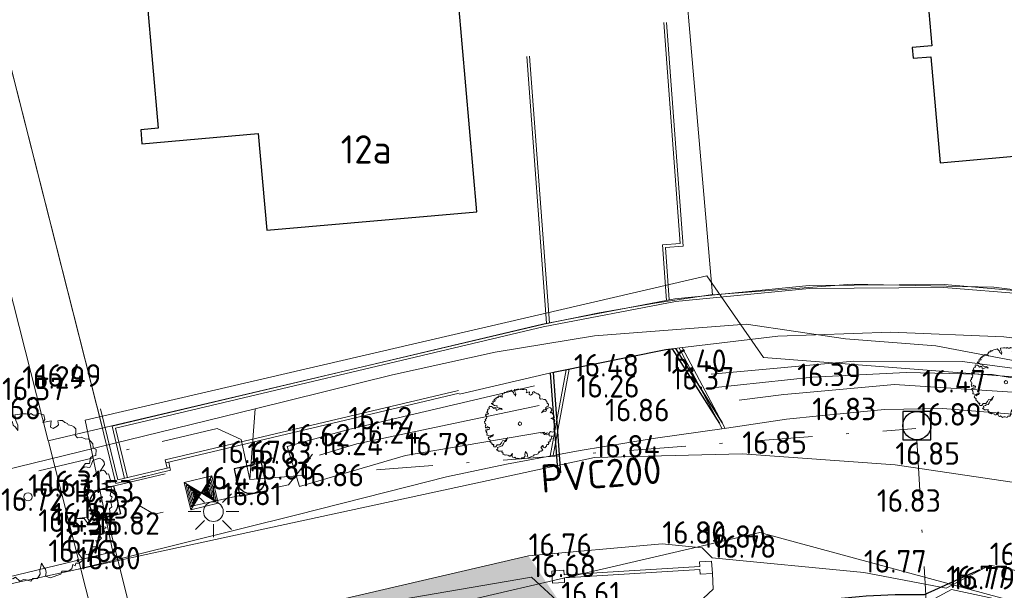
# Model space of a CAD drawing. Header units: metres. Extents: x 174255 to 175175, y 462028 to 462911.
# Tile 88 of 256: x 174739 to 174774, y 462680 to 462700. Entities that reach past the tile are written whole.
import ezdxf
from ezdxf.enums import TextEntityAlignment as Align
from ezdxf.lldxf.tags import DXFTag

# ---------------------------------------------------------------- set-up
doc = ezdxf.new("R2010")
doc.units = ezdxf.units.M
for name, pattern in [('RI-HWA', [7.4, 5, -2.4]), ('RI-VWA', [11, 5, -3, 0, -3]), ('VH-OPSLUITBAND_120X250', [26, 16, -4, 2, -4]), ('VH-RWSBAND', [24, 10, -2, 2, -2, 2, -2, 2, -2])]:
    doc.linetypes.add(name, pattern=pattern)
for name, color, linetype, lineweight in [('B-ME-AL-PEIL_MAAIVELD-T20', 8, 'Continuous', 20), ('B-ME-GR-BOOM-S', 8, 'Continuous', 20), ('B-ME-GR-HAAG-G', 8, 'GR-HAAG1', 20), ('B-ME-IE-MEUBILAIR_SIGNAALKAST-S', 8, 'Continuous', 20), ('B-ME-IE-TERREINAFSCHEIDING_KUNSTMATIG_MUUR-G', 8, 'IE-TERREINAFSCHEIDING-KUNSTMATIG-DICHT', 20), ('B-ME-RI-HWA_RIOOLPUT_INSPECTIEPUT_BETON-S', 8, 'Continuous', 20), ('B-ME-RI-VWA_RIOOLPUT_INSPECTIEPUT-S', 8, 'Continuous', 20), ('B-ME-VH-VERHARDING_ASFALT-G', 8, 'Continuous', 20), ('B-ME-WH-DUIKER-G', 8, 'Continuous', 20), ('B-ME-WH-WATERGANG_SLOOT_BODEM-G', 8, 'Continuous', 20), ('B-ME-WH-WATERGANG_SLOOT_INSTEEK-G', 8, 'Continuous', 20), ('B-WE-GK-KEERWAND_LWAND-G', 8, 'Continuous', 18), ('B-WE-GR-BOOM-S', 8, 'Continuous', 20), ('B-WE-IE-MEUBILAIR_WEGMEUBILAIR-LICHTMAST-S', 8, 'Continuous', 20), ('B-WE-OG-BEBOUWING-G', 8, 'Continuous', 30), ('B-WE-OG-BEBOUWING_HUISNUMMER-T20', 8, 'Continuous', 20), ('B-WE-OG-TERREIN_ERF-G', 8, 'Continuous', 20), ('B-WE-OG-TERREIN_GROEN-G', 8, 'Continuous', 20), ('B-WE-OG-TERREINAFSCHEIDING-G', 8, 'IE-TERREINAFSCHEIDING-KUNSTMATIG-DICHT', 20), ('B-WE-OG-WEG_VERHARD_GESLOTEN -G', 8, 'Continuous', 20), ('B-WE-OG-WEG_VERHARD_OPEN -G', 8, 'Continuous', 20), ('B-WE-RI-HWA-G', 8, 'RI-HWA', 20), ('B-WE-RI-PERSLEIDING-G', 8, 'RI-PERS', 20), ('B-WE-RI-VWA-G', 8, 'RI-VWA', 20), ('B-WE-RI-VWA-T20', 8, 'Continuous', 20), ('B-WE-VH-KANTOPSLUITING_ACHTERKANTBAND-G', 252, 'Continuous', 25), ('B-WE-VH-KANTOPSLUITING_OPSLUITBAND_120X250-G', 252, 'VH-OPSLUITBAND_120X250', 25), ('B-WE-WH-WATERGANG_SLOOT_BODEM-G', 8, 'Continuous', 20), ('B-XX-KG-GRENS_PERCEEL-G', 213, 'Continuous', 20), ('N-WE-AL-WERKGRENS-G', 173, 'AL-WERKGRENS', 20), ('N-WE-VH-KANTOPSLUITING_OPSLUITBAND_100X400-G', 152, 'VH-RWSBAND', 25)]:
    doc.layers.add(name, color=color, linetype=linetype, lineweight=lineweight)
doc.layers.add('N-WE-GR-GRAS_BERM-BERMENMENGSEL-V', color=70, linetype='Continuous', lineweight=25, true_color=0x7fff00)
doc.layers.add('N-WE-VH-MATERIAALGRENS-G', color=15, linetype='Continuous')
doc.styles.add('NLCS-ISO-M500-T20', font='NLCS-ISO.ttf', dxfattribs={"height": 1})
doc.styles.get("Standard").update_dxf_attribs({"font": 'isocpeur.ttf'})
doc.linetypes.add('AL-WERKGRENS', pattern='A,10,[106,Afdeling.shx,S=1,R=0,X=0,Y=0],-2', length=12)
doc.linetypes.add('GR-HAAG1', pattern='A,6,[176,NLCS.SHX,S=0.125,R=0,X=0,Y=0],-2', length=8)
doc.linetypes.add('IE-TERREINAFSCHEIDING-KUNSTMATIG-DICHT', pattern='A,8,-1,[82,NLCS.SHX,S=0.75,R=90,X=0,Y=0],-1', length=10)
tags = doc.linetypes.add('RI-PERS', pattern='A,7,-2,["P",Standard,S=1.8,R=0,X=-0.5,Y=-0.9],-2,7,-2,[102,NLCS.SHX,S=1,R=180,X=0,Y=0],-2', length=22).pattern_tags.tags
tags[6] = DXFTag(74, 10)

# ---------------------------------------------------------------- blocks, each defined once
blk = doc.blocks.new('068')
at = {"color": 0, "linetype": 'Continuous'}
for p, q in [((-0.5, -0.5), (-0.5, 0.5)), ((-0.5, 0.5), (0.5, 0.5)), ((-0.5, -0.5), (0.5, 0.5)), ((0.5, -0.5), (-0.5, 0.5)), ((-0.45, -0.4), (-0.45, 0.4)), ((-0.45, 0.4), (-0.05, 0)), ((0.45, 0.4), (0.05, 0)), ((0.45, -0.4), (0.45, 0.4)), ((0.5, 0.5), (0.5, -0.5)), ((-0.05, 0), (-0.45, -0.4)), ((-0.4, -0.3), (-0.4, 0.3)), ((-0.4, 0.3), (-0.1, 0)), ((-0.1, 0), (-0.4, -0.3)), ((-0.35, -0.2), (-0.35, 0.2)), ((-0.35, 0.2), (-0.15, 0)), ((-0.15, 0), (-0.35, -0.2)), ((-0.3, -0.1), (-0.3, 0.1)), ((-0.3, 0.1), (-0.2, 0)), ((-0.2, 0), (-0.3, -0.1)), ((-0.26, -0.02), (-0.26, 0.02)), ((-0.26, 0.02), (-0.24, 0)), ((-0.24, 0), (-0.26, -0.02)), ((0.05, 0), (0.45, -0.4)), ((0.4, 0.3), (0.1, 0)), ((0.1, 0), (0.4, -0.3)), ((0.35, 0.2), (0.15, 0)), ((0.15, 0), (0.35, -0.2)), ((0.3, 0.1), (0.2, 0)), ((0.2, 0), (0.3, -0.1)), ((0.26, 0.02), (0.24, 0)), ((0.24, 0), (0.26, -0.02)), ((0.26, -0.02), (0.26, 0.02)), ((0.3, -0.1), (0.3, 0.1)), ((0.35, -0.2), (0.35, 0.2)), ((0.4, -0.3), (0.4, 0.3)), ((0.5, -0.5), (-0.5, -0.5))]:
    blk.add_line(p, q, dxfattribs=at)
blk = doc.blocks.new('B-SRI-PUT_VWA-SO')
at = {"flags": 128}
blk.add_lwpolyline([(-2.00008364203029, 2.000083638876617), (1.99991635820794, 2.000083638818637), (1.999916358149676, -1.99991636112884), (-2.000083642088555, -1.999916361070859)], close=True, dxfattribs=at)
at = {"lineweight": -3, "flags": 128}
blk.add_lwpolyline([(2.000083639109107, -1.99991635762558), (1.99991635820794, 2.000083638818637), (-2.000083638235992, 1.999916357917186), (-1.999916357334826, -2.000083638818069)], close=True, dxfattribs=at)
at = {"lineweight": -3}
blk.add_circle((0, 0), 1.999999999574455, dxfattribs=at)
blk = doc.blocks.new('boom')
blk.add_lwpolyline([(-0.3058869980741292, 1.961443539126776), (-0.367967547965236, 2.058375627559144), (-0.4348348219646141, 2.112359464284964), (-0.4631247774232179, 2.207472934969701), (-0.5531377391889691, 2.307727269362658), (-0.6209857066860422, 2.375745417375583), (-0.7266629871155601, 2.320002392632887), (-0.8640880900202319, 2.305284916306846), (-0.9726863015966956, 2.266609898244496), (-0.9458113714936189, 2.227808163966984), (-1.008520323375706, 2.215868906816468), (-1.03390285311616, 2.221838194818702), (-1.086159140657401, 2.23527011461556), (-1.117513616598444, 2.197960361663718), (-1.084666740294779, 2.169604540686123), (-1.135430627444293, 2.169604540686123), (-1.165292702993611, 2.165127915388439), (-1.249446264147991, 2.128632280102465), (-1.21374823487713, 2.083561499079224), (-1.238172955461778, 2.046001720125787), (-1.294538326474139, 2.021588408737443), (-1.271991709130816, 1.976517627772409), (-1.266355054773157, 1.907032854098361), (-1.228778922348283, 1.87322959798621), (-1.330235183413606, 1.893887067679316), (-1.364053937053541, 1.910788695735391), (-1.358417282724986, 1.967127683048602), (-1.424176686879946, 1.937080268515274), (-1.482420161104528, 1.940836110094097), (-1.493692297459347, 1.976517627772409), (-1.572603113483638, 1.910788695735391), (-1.514359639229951, 1.867595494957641), (-1.570723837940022, 1.860083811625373), (-1.615815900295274, 1.843182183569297), (-1.638361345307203, 1.865717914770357), (-1.702241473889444, 1.803745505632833), (-1.679694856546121, 1.732382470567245), (-1.763198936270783, 1.76855995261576), (-1.851489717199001, 1.662658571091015), (-1.745539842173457, 1.645008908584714), (-1.784387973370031, 1.57793787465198), (-1.85502083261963, 1.59911855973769), (-1.918591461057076, 1.595588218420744), (-1.900932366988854, 1.475567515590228), (-1.890337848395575, 1.47203717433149), (-1.943312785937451, 1.436737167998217), (-2.006882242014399, 1.450857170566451), (-2.02807127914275, 1.401436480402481), (-1.918591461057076, 1.352016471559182), (-1.794983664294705, 1.295535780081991), (-1.625464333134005, 1.267295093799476), (-1.636060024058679, 1.168454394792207), (-1.590148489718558, 1.140214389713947), (-1.505388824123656, 1.09432404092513), (-1.410034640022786, 1.111974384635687), (-1.304084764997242, 1.076673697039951), (-1.26170551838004, 1.006073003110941), (-1.349996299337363, 1.020193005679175), (-1.417098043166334, 1.059023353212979), (-1.473604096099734, 1.023723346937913), (-1.660781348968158, 0.9248826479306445), (-1.706692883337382, 1.101384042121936), (-1.752603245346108, 1.143744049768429), (-1.862084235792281, 1.073144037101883), (-1.939780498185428, 1.179044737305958), (-2.021009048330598, 1.207284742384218), (-2.112830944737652, 1.207284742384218), (-2.157668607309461, 1.233627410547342), (-2.207795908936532, 1.145943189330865), (-2.162274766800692, 1.111974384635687), (-2.179932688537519, 1.055493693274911), (-2.211717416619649, 1.041373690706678), (-2.265102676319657, 1.033418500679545), (-2.306358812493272, 0.9604088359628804), (-2.285881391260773, 0.9001723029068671), (-2.335325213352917, 0.8507516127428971), (-2.36357765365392, 0.8260412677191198), (-2.23643874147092, 0.7201405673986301), (-2.282350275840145, 0.6777805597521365), (-2.352983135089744, 0.6601302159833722), (-2.42008370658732, 0.6989605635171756), (-2.44127391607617, 0.5859991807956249), (-2.423615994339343, 0.5789391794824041), (-2.374173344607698, 0.5683495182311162), (-2.38476786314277, 0.5048088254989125), (-2.356514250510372, 0.4730384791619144), (-2.374173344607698, 0.3741977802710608), (-2.465995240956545, 0.3035970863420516), (-2.427147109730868, 0.236526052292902), (-2.437742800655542, 0.2012260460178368), (-2.508375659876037, 0.1518053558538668), (-2.487185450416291, 0.02472465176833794), (-2.448337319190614, 0.0106046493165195), (-2.416176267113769, -0.03011826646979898), (-2.416176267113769, -0.1056329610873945), (-2.442840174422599, -0.123401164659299), (-2.460616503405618, -0.1767057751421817), (-2.438396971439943, -0.2344522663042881), (-2.433952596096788, -0.2966413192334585), (-2.398399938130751, -0.2833149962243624), (-2.322850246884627, -0.2433367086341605), (-2.296186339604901, -0.2078003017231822), (-2.247301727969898, -0.2655467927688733), (-2.162863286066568, -0.2744312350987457), (-2.170781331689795, -0.412212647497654), (-2.219308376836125, -0.4221115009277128), (-2.295564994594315, -0.3943947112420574), (-2.347062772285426, -0.448839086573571), (-2.426291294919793, -0.4369604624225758), (-2.417377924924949, -0.5220912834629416), (-2.34508267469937, -0.5537682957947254), (-2.393609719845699, -0.6111823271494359), (-2.349044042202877, -0.6398890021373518), (-2.333198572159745, -0.7101722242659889), (-2.355987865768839, -0.7674179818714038), (-2.336416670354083, -0.8247080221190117), (-2.272109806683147, -0.8247080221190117), (-2.109946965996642, -0.8903817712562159), (-2.049833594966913, -0.8288998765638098), (-1.946385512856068, -0.8219134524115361), (-1.868099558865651, -0.7562390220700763), (-1.954772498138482, -0.8764089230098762), (-2.02606890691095, -0.8764089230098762), (-2.084783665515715, -0.9672351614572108), (-2.196619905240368, -0.9462752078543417), (-2.251139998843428, -1.030114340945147), (-2.214793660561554, -1.112556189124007), (-2.14674231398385, -1.126996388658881), (-2.119881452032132, -1.18313371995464), (-2.127207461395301, -1.255135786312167), (-2.094242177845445, -1.306391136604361), (-2.061276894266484, -1.301509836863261), (-2.033195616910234, -1.347883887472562), (-2.006334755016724, -1.373511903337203), (-1.983137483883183, -1.367409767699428), (-1.962381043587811, -1.402801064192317), (-1.996567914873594, -1.423547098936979), (-1.952614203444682, -1.480904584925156), (-1.881799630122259, -1.473582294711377), (-1.851276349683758, -1.476023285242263), (-1.84517192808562, -1.523617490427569), (-1.869590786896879, -1.535821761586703), (-1.89523006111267, -1.555347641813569), (-1.84293977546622, -1.650591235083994), (-1.701030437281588, -1.636952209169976), (-1.624783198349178, -1.495622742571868), (-1.419942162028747, -1.506018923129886), (-1.30532276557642, -1.364175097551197), (-1.231639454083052, -1.225058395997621), (-1.02696254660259, -1.195052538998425), (-0.9341758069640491, -1.083213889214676), (-0.8714082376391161, -0.9904691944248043), (-0.9478207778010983, -1.181413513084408), (-1.013317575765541, -1.26324698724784), (-1.100645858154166, -1.265974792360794), (-1.141581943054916, -1.377813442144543), (-1.196161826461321, -1.405091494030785), (-1.185246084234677, -1.473285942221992), (-1.253470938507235, -1.566029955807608), (-1.395380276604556, -1.609674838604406), (-1.449211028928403, -1.651869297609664), (-1.586414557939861, -1.683966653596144), (-1.572767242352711, -1.806074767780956), (-1.651909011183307, -1.830624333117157), (-1.512728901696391, -1.953374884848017), (-1.463606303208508, -1.94246366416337), (-1.389922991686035, -1.958829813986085), (-1.264387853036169, -1.937008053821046), (-1.274154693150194, -2.007791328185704), (-1.235320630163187, -2.06854835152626), (-1.186353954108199, -2.065173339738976), (-1.179600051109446, -2.117492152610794), (-1.220123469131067, -2.164747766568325), (-1.117126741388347, -2.220442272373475), (-1.091799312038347, -2.19850197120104), (-1.051275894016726, -2.200189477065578), (-0.9955564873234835, -2.244070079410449), (-0.9499673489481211, -2.220442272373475), (-0.8891822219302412, -2.242381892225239), (-0.8199550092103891, -2.252508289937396), (-0.8030696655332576, -2.225505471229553), (-0.7743658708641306, -2.28626249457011), (-0.7777434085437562, -2.306515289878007), (-0.7000729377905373, -2.313265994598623), (-0.6561731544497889, -2.252508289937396), (-0.5481107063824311, -2.129306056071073), (-0.5362910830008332, -2.119179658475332), (-0.5582409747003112, -2.244070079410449), (-0.5970762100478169, -2.262634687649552), (-0.5514870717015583, -2.309890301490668), (-0.4958825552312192, -2.403423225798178), (-0.4448970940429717, -2.420410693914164), (-0.3735162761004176, -2.376242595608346), (-0.2409529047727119, -2.488361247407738), (-0.1389796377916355, -2.447590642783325), (-0.05400308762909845, -2.457783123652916), (0.0785602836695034, -2.488361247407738), (0.1431426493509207, -2.41361570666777), (0.2791058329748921, -2.410218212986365), (0.3599697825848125, -2.285145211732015), (0.3450814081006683, -2.174336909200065), (0.3782689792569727, -2.059551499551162), (0.3982423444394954, -1.961784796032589), (0.4636675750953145, -2.077842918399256), (0.519553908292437, -2.138910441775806), (0.5372727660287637, -2.232924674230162), (0.5124666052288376, -2.340019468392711), (0.6494309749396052, -2.392442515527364), (0.9663755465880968, -2.28754941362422), (1.000460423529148, -2.199785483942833), (1.181574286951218, -2.196114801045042), (1.293255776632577, -2.126619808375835), (1.326109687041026, -1.995529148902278), (1.392091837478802, -2.040497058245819), (1.416086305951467, -1.956557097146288), (1.509061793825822, -1.956557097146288), (1.632029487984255, -1.8666219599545), (1.47607071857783, -1.668764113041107), (1.524057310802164, -1.632790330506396), (1.587187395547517, -1.556243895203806), (1.665020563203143, -1.590820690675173), (1.632029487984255, -1.674759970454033), (1.775952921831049, -1.717929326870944), (1.890494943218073, -1.594280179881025), (1.896397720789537, -1.480046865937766), (2.008382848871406, -1.480046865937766), (2.048199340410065, -1.412886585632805), (2.000917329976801, -1.286028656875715), (2.092993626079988, -1.310902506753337), (2.130321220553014, -1.261154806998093), (2.172626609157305, -1.221355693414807), (2.115390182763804, -1.149220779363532), (2.182581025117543, -1.096985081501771), (2.272168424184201, -1.069623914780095), (2.239817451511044, -0.9427659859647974), (2.304519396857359, -0.9203794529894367), (2.29207725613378, -0.8930176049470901), (2.080550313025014, -0.8656557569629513), (2.06810817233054, -0.7387978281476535), (1.854092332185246, -0.7910335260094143), (1.744596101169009, -0.7562097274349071), (1.65749759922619, -0.644276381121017), (1.450948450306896, -0.6393017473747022), (1.736858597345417, -0.6042783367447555), (1.796356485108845, -0.6887898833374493), (1.868380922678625, -0.6919203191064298), (1.927878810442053, -0.6418387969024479), (2.059401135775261, -0.7013102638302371), (2.159608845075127, -0.544807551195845), (2.316183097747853, -0.6105385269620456), (2.397601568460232, -0.5667178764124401), (2.428917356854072, -0.4884665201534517), (2.403849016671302, -0.3588439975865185), (2.471286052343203, -0.2970555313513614), (2.465665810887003, -0.2408834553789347), (2.431196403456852, -0.1345072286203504), (2.458827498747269, -0.0654611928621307), (2.48093214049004, -0.00746263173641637), (2.42566994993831, 0.03672726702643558), (2.44224813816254, 0.1416769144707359), (2.469879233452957, 0.1913905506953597), (2.458827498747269, 0.3073876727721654), (2.381459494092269, 0.3046258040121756), (2.265409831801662, 0.3791955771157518), (2.182516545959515, 0.3791955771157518), (2.35935485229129, 0.4316704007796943), (2.445011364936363, 0.4316704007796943), (2.431196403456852, 0.4896696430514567), (2.380280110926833, 0.6839297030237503), (2.325674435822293, 0.6644365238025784), (2.274970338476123, 0.7502056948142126), (2.232065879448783, 0.7852924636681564), (2.130657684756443, 0.7580028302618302), (2.255468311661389, 0.9568301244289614), (2.247667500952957, 1.027004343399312), (2.200863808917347, 1.097179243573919), (2.107255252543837, 1.143962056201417), (1.916137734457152, 1.077686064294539), (1.877133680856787, 0.9607290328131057), (1.830329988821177, 0.8710616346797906), (1.670414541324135, 0.8866559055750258), (1.533902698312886, 0.7657999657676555), (1.697717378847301, 0.9841204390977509), (1.818628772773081, 0.9880186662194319), (1.845931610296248, 1.151759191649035), (1.900536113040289, 1.198542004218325), (1.998045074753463, 1.22193341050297), (2.017222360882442, 1.394816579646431), (1.920916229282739, 1.451441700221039), (1.912237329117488, 1.565008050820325), (1.781351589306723, 1.716587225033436), (1.70282295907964, 1.706775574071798), (1.570305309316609, 1.760739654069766), (1.462328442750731, 1.741116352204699), (1.393614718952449, 1.824515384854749), (1.413246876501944, 1.903007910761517), (1.408339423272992, 2.006030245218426), (1.348060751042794, 2.065731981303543), (1.279852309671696, 2.105967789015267), (1.188162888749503, 2.123849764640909), (1.163563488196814, 2.169674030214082), (1.084173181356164, 2.192027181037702), (1.018201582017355, 2.250144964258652), (0.9432849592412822, 2.259085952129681), (0.8782699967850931, 2.241509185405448), (0.9028096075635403, 2.123770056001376), (0.8635452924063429, 2.084523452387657), (0.745752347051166, 2.020747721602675), (0.6623150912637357, 2.059994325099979), (0.6837140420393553, 2.248067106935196), (0.4365452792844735, 2.192450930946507), (0.495441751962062, 2.285661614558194), (0.4709009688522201, 2.423024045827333), (0.3187523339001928, 2.457364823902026), (0.2794880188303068, 2.413212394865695), (0.1567864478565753, 2.413212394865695), (0.08316527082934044, 2.462270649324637), (0.02917742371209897, 2.418118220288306), (-0.05691346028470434, 2.454903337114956), (-0.1622366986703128, 2.452458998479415), (-0.3862238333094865, 2.424999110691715), (-0.3586719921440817, 2.258476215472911), (-0.2992636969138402, 2.118135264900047), (-0.3058869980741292, 1.961443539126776)])
blk.add_circle((0, 0), 0.12)
blk = doc.blocks.new('Lichtmast bestaand')
for p, q in [((0, 0.4500000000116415), (0, 0.9000000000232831)), ((-0.3181980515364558, 0.3181980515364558), (-0.6363961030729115, 0.6363961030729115)), ((0.3181980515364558, 0.3181980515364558), (0.6363961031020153, 0.6363961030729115)), ((-0.4500000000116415, 0), (-0.8999999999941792, 0)), ((0.4500000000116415, 0), (0.8999999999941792, 0)), ((-0.3181980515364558, -0.3181980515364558), (-0.6363961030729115, -0.6363961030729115)), ((0.3181980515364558, -0.3181980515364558), (0.6363961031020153, -0.6363961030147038)), ((0, -0.9000000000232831), (0, -0.4500000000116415))]:
    blk.add_line(p, q)
blk.add_circle((0, 0), 0.35)

msp = doc.modelspace()

# ---------------------------------------------------------------- hatches: boundary and pattern name
at = {"layer": 'N-WE-GR-GRAS_BERM-BERMENMENGSEL-V', "transparency": 33554559}
h = msp.add_hatch(color=256, dxfattribs=at)
h.dxf.hatch_style = 1
edge = h.paths.add_edge_path()
edge.add_line((174756.7010126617, 462681.3379190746), (174742.5303698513, 462678.0474042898))
edge.add_line((174742.5303698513, 462678.0474042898), (174714.1596277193, 462671.1398550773))
edge.add_line((174714.1596277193, 462671.1398550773), (174693.6266701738, 462665.9862497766))
edge.add_line((174693.6266701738, 462665.9862497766), (174688.5185426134, 462664.9595083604))
edge.add_line((174688.5185426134, 462664.9595083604), (174644.1673621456, 462655.8486227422))
edge.add_line((174644.1673621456, 462655.8486227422), (174623.7673207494, 462652.0043948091))
edge.add_line((174623.7673207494, 462652.0043948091), (174617.9341062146, 462650.9007836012))
edge.add_line((174617.9341062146, 462650.9007836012), (174615.0634085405, 462650.1295703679))
edge.add_line((174615.0634085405, 462650.1295703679), (174613.3045689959, 462649.1888318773))
edge.add_line((174613.3045689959, 462649.1888318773), (174611.1559301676, 462647.5804178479))
edge.add_line((174611.1559301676, 462647.5804178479), (174609.0783642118, 462638.1433558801))
edge.add_line((174609.0783642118, 462638.1433558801), (174611.579, 462638.634))
edge.add_line((174611.579, 462638.634), (174629.774, 462642.204))
edge.add_line((174629.774, 462642.204), (174676.834, 462651.436))
edge.add_line((174676.834, 462651.436), (174687.841, 462653.735))
edge.add_line((174687.841, 462653.735), (174698.789, 462656.299))
edge.add_line((174698.789, 462656.299), (174709.404, 462658.922))
edge.add_line((174709.404, 462658.922), (174729.423, 462664.093))
edge.add_line((174729.423, 462664.093), (174754.7980040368, 462670.429865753))
edge.add_arc((174753.5741752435, 462669.5625462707), 1.499999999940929, 35.32495166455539, 103.6558855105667)
edge.add_line((174753.2200401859, 462671.0201430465), (174700.3071433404, 462658.1645220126))
edge.add_arc((174461.2612576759, 463642.061780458), 1012.520000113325, 280.4876996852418, 283.6558855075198, ccw=False)
edge.add_line((174645.5646387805, 462646.4569319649), (174621.7489630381, 462642.0482455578))
edge.add_arc((174621.4031166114, 462643.9165041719), 1.900000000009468, 100.48769968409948, 280.4876996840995, ccw=False)
edge.add_line((174621.0572701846, 462645.7847627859), (174644.8729459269, 462650.1934491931))
edge.add_arc((174461.2612576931, 463642.0617803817), 1008.720000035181, 280.4876996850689, 283.6558855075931)
edge.add_line((174699.4100011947, 462661.8571005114), (174753.3325986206, 462674.9580365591))
edge.add_arc((174754.2769587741, 462671.0711118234), 4.000000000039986, -1.420026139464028, 103.65588550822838, ccw=False)
edge.add_line((174758.2757303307, 462670.9719854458), (174758.2122562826, 462668.4114337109))
edge.add_line((174758.2122562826, 462668.4114337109), (174760.2746022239, 462668.4773937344))
edge.add_line((174760.2746022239, 462668.4773937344), (174756.9974192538, 462675.4514074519))
edge.add_line((174756.9974192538, 462675.4514074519), (174757.8563965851, 462679.6220015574))
edge.add_line((174757.8563965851, 462679.6220015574), (174756.7010126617, 462681.3379190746))

# ---------------------------------------------------------------- linework, layer by layer
at = {"layer": 'B-ME-GR-HAAG-G', "ltscale": 0.5}
msp.add_lwpolyline([(174786.869440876, 462674.4772465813), (174786.4697002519, 462676.7733006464), (174781.0176085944, 462678.1499393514), (174771.6972853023, 462680.1516733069), (174768.8648111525, 462678.6302658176)], dxfattribs=at)
at = {"layer": 'B-ME-IE-TERREINAFSCHEIDING_KUNSTMATIG_MUUR-G', "ltscale": 0.5}
msp.add_lwpolyline([(174762.7700077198, 462680.9644269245), (174757.9631055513, 462680.6711080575), (174757.9533190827, 462680.8314884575), (174757.524117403, 462680.8052984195), (174757.5503074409, 462680.3760967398), (174757.9795091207, 462680.4022867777), (174757.9698053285, 462680.561312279), (174762.7767074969, 462680.854631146), (174762.7864112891, 462680.6956056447), (174763.2156129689, 462680.7217956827), (174763.1894229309, 462681.1509973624), (174762.7602212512, 462681.1248073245)], close=True, dxfattribs=at)
at = {"layer": 'B-ME-VH-VERHARDING_ASFALT-G'}
msp.add_lwpolyline([(174713.9939195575, 462674.3966604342), (174722.8506711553, 462676.5427122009), (174723.2182571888, 462676.8371892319), (174729.6302626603, 462678.4875097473), (174729.696632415, 462678.4841358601), (174759.0412254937, 462684.8264298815), (174764.2759759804, 462684.9577900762), (174769.7001935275, 462684.5717602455), (174776.6308332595, 462683.5388226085)], dxfattribs=at)
at = {"layer": 'B-ME-VH-VERHARDING_ASFALT-G', "color": 1}
msp.add_lwpolyline([(174617.9341062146, 462650.9007836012), (174623.7673207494, 462652.0043948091), (174644.1673621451, 462655.8486227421), (174688.5185426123, 462664.9595083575), (174693.6266701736, 462665.9862497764), (174714.1596277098, 462671.1398550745), (174742.5303698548, 462678.0474042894), (174756.7010126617, 462681.3379190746), (174761.4418309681, 462681.7698711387), (174762.8504443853, 462681.6234830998), (174763.2132102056, 462681.27192521), (174768.5843032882, 462680.7487141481), (174771.5096336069, 462680.1999534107), (174773.0483989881, 462681.0125752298), (174785.604599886, 462678.4362459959), (174786.2280125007, 462678.131598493), (174786.7708659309, 462676.9547531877), (174795.1682920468, 462675.164931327), (174796.2298829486, 462676.2097435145), (174806.5633776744, 462672.3658795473), (174806.9616315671, 462672.018354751), (174816.3776042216, 462668.3582416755)], dxfattribs=at)
at = {"layer": 'B-ME-WH-DUIKER-G', "ltscale": 0.4}
msp.add_line((174741.7597393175, 462682.7197849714), (174743.3964664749, 462676.1285205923), dxfattribs=at)
at = {"layer": 'B-ME-WH-WATERGANG_SLOOT_BODEM-G'}
msp.add_lwpolyline([(174757.0761669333, 462686.6769528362), (174750.6105581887, 462685.3183461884), (174749.2857266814, 462684.9125477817)], dxfattribs=at)
at = {"layer": 'B-ME-WH-WATERGANG_SLOOT_INSTEEK-G'}
for points in [[(174756.9153626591, 462687.3752756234), (174750.3171711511, 462685.8265336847)], [(174757.1256148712, 462685.720665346), (174752.3342097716, 462684.9010499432), (174748.5770098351, 462683.8060573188), (174748.1482769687, 462685.222222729), (174750.3171711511, 462685.8265336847)], [(174640.0290812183, 462649.5080307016), (174626.469998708, 462646.3690334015), (174617.9127982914, 462644.0637501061), (174613.1996045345, 462643.1211114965), (174612.6170694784, 462644.2044186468), (174612.5711032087, 462645.5561801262), (174614.8855479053, 462646.7794309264), (174623.898826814, 462648.8629972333), (174644.6957612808, 462654.2473755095), (174669.8121315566, 462659.3898445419), (174688.122321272, 462663.66393459), (174706.3860289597, 462668.1271081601), (174717.4276577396, 462671.2856172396), (174741.8276726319, 462677.3523498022), (174749.150945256, 462679.280323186), (174756.8043755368, 462680.584799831), (174757.8563965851, 462679.6220015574), (174757.7664912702, 462675.999378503), (174757.7240276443, 462672.3825644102)]]:
    msp.add_lwpolyline(points, dxfattribs=at)
at = {"layer": 'B-WE-GK-KEERWAND_LWAND-G', "flags": 128}
msp.add_lwpolyline([(174741.4289340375, 462686.5363866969), (174742.0661066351, 462683.9138258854), (174744.0115176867, 462684.3756354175), (174743.9884211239, 462684.4729316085), (174742.1397948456, 462684.0340972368), (174741.5278411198, 462686.5528588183)], dxfattribs=at)
at = {"layer": 'B-WE-OG-BEBOUWING-G'}
for points in [[(174777.751, 462707.0070000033), (174773.299, 462706.610000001), (174773.243, 462707.2380000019), (174772.864, 462707.2040000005), (174772.9270000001, 462706.4969999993), (174770.388, 462706.2700000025), (174770.997, 462699.4280000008), (174770.3, 462699.365000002), (174770.334, 462698.9870000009), (174770.961, 462699.043000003), (174771.297, 462695.2780000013), (174774.703, 462695.5810000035), (174774.759, 462694.9540000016), (174775.1380000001, 462694.9869999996), (174775.0750000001, 462695.6950000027), (174778.6510000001, 462696.0130000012), (174778.0410000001, 462702.8560000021), (174778.748, 462702.9189999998), (174778.714, 462703.2979999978), (174778.087, 462703.2419999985), (174777.751, 462707.0070000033)], [(174754.861, 462693.5420000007), (174753.825, 462705.4660000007), (174750.871, 462705.2130000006), (174751.164, 462701.7830000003), (174746.665, 462701.3990000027), (174743.163, 462701.1000000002), (174743.569, 462696.5079999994), (174742.952, 462696.4530000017), (174742.996, 462695.9550000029), (174747.12, 462696.3199999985), (174747.423, 462692.893), (174754.861, 462693.5420000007)]]:
    msp.add_lwpolyline(points, dxfattribs=at)
at = {"layer": 'B-WE-OG-TERREIN_ERF-G'}
msp.add_lwpolyline([(174726.381, 462740.5109999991), (174726.383, 462740.5159999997), (174727.838, 462740.0619999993), (174735.924, 462708.2000000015), (174741.593920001, 462685.8573152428)], dxfattribs=at)
at = {"layer": 'B-WE-OG-TERREIN_GROEN-G'}
msp.add_lwpolyline([(174787.9250044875, 462707.8969615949), (174787.925, 462707.8970000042), (174787.291, 462707.8450000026), (174787.3340000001, 462707.531000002), (174787.703, 462703.0769999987), (174788.359, 462697.6030000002), (174788.6950000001, 462691.6070000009), (174788.683, 462691.5980000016), (174788.174, 462689.7869999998), (174787.128, 462688.2650000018), (174785.778, 462687.0380000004), (174784.234, 462686.1660000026), (174782.729, 462685.8400000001), (174780.861, 462685.9649999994), (174778.99, 462686.2490000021), (174774.585, 462687.0940000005), (174769.667, 462687.4130000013), (174766.159, 462687.102000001), (174765.745, 462687.0650000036), (174764.1681022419, 462686.8633677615)], dxfattribs=at)
at = {"layer": 'B-WE-OG-TERREINAFSCHEIDING-G', "ltscale": 0.5}
msp.add_lwpolyline([(174726.383, 462740.5159999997), (174727.838, 462740.0619999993), (174735.924, 462708.2000000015), (174741.5907925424, 462685.8696391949)], dxfattribs=at)
at = {"layer": 'B-WE-OG-WEG_VERHARD_GESLOTEN -G'}
msp.add_lwpolyline([(174767.0182316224, 462686.303471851), (174769.3207372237, 462686.5341819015), (174771.3810142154, 462686.5635775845), (174774.4444036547, 462686.3136221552), (174779.454, 462685.3040000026), (174782, 462685.0970000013), (174784.064, 462685.3570000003), (174786.056, 462686.3360000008), (174787.559, 462687.7310000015), (174788.723, 462689.5380000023), (174789.335, 462691.7689999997), (174789.311, 462696.1669999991), (174788.288, 462704.7900000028), (174787.925, 462707.8970000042)], dxfattribs=at)
at = {"layer": 'B-WE-OG-WEG_VERHARD_GESLOTEN -G', "flags": 128}
msp.add_lwpolyline([(174740.6922756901, 462680.8606418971), (174748.4911321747, 462682.7987191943), (174752.4467747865, 462683.7995458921), (174753.7951909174, 462684.1479726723), (174755.9224207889, 462684.5893266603), (174758.5292099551, 462685.0788359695), (174761.1229671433, 462685.5092859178), (174763.7151499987, 462685.8693369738), (174765.8450037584, 462686.1837786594), (174767.0182316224, 462686.303471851)], dxfattribs=at)
at = {"layer": 'B-WE-OG-WEG_VERHARD_OPEN -G'}
for p, q in [((174761.4929911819, 462700.2497662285), (174762.0737404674, 462692.415962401)), ((174761.5927175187, 462700.2571593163), (174762.1808598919, 462692.3236291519)), ((174756.6373669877, 462699.0481064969), (174757.3386626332, 462689.5882368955)), ((174756.7370933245, 462699.0554995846), (174757.43838897, 462689.5956299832)), ((174761.4442918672, 462692.3692990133), (174762.0737404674, 462692.415962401)), ((174761.4442918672, 462692.3692990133), (174761.5902871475, 462690.3999493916)), ((174761.5514112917, 462692.2769657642), (174762.1808598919, 462692.3236291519)), ((174761.5514112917, 462692.2769657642), (174761.6891621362, 462690.4188264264)), ((174766.648329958, 462690.926017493), (174761.8912748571, 462690.4574134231)), ((174766.6536290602, 462690.8260554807), (174761.9055822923, 462690.3583387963)), ((174771.4282668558, 462690.9629804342), (174766.648329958, 462690.926017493)), ((174771.4245142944, 462690.8629484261), (174766.6536290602, 462690.8260554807)), ((174776.1798310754, 462690.468665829), (174771.4245142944, 462690.8629484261)), ((174776.192, 462690.5680000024), (174771.4282668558, 462690.9629804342)), ((174761.8912748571, 462690.4574134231), (174757.196, 462689.5610000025)), ((174761.9055822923, 462690.3583387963), (174757.2169351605, 462689.463190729)), ((174757.196, 462689.5610000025), (174741.9410829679, 462685.9397261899)), ((174757.2169351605, 462689.463190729), (174742.0614757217, 462685.8655265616)), ((174754.2187500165, 462687.2097852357), (174743.8218352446, 462684.7417236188)), ((174754.2418465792, 462687.1124890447), (174743.8449318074, 462684.6444274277)), ((174741.9410829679, 462685.9397261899), (174742.3799176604, 462684.0910985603)), ((174742.0614757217, 462685.8655265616), (174742.4772138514, 462684.114195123)), ((174743.8218352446, 462684.7417236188), (174743.8911249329, 462684.4498350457)), ((174743.9422279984, 462684.6675239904), (174743.9884211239, 462684.4729316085))]:
    msp.add_line(p, q, dxfattribs=at)
msp.add_lwpolyline([(174754.2534057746, 462687.0703451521), (174757.638, 462687.8640000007), (174761.5644798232, 462688.6553920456), (174765.5419856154, 462689.1276132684), (174769.5446163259, 462689.2775886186), (174773.5463072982, 462689.1043414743), (174777.521, 462688.6089999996)], dxfattribs=at)
at = {"layer": 'B-WE-OG-WEG_VERHARD_OPEN -G', "flags": 128}
for points in [[(174762.0448108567, 462688.712418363), (174763.5616020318, 462685.8480093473)], [(174762.1512727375, 462688.7250578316), (174763.6670044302, 462685.8626496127)], [(174757.4694926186, 462684.8798396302), (174758.0364520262, 462687.9443090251)], [(174757.5748499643, 462684.8996238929), (174758.142088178, 462687.9656002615)], [(174763.2156129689, 462680.7217956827), (174763.250025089, 462680.157850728), (174761.6846745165, 462678.702831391), (174761.573, 462677.893)]]:
    msp.add_lwpolyline(points, dxfattribs=at)
at = {"layer": 'B-WE-RI-HWA-G', "ltscale": 0.4, "flags": 128}
for points in [[(174749.0366137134, 462684.9467154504), (174748.1875982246, 462683.8614910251), (174743.42914386, 462682.8157505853), (174742.8991389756, 462683.1331463)], [(174741.8730475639, 462683.7862479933), (174744.4203815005, 462684.3933467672)]]:
    msp.add_lwpolyline(points, dxfattribs=at)
at = {"layer": 'B-WE-RI-PERSLEIDING-G', "ltscale": 0.4}
for points in [[(174746.821, 462684.054), (174747.011, 462686.561), (174751.877, 462687.758), (174755.512, 462688.569), (174759.043, 462689.139), (174764.414, 462689.563), (174767.933, 462689.041), (174771.136, 462688.784), (174776.309, 462687.81), (174780.645, 462686.563), (174782.546, 462686.218), (174786.165, 462685.562), (174787.675, 462685.655), (174788.13, 462685.89), (174788.436, 462686.342), (174788.619, 462686.772), (174788.977, 462688.45)], [(174615.804, 462647.634), (174636.044, 462652.887), (174649.224, 462655.761), (174657.308, 462657.501), (174670.102, 462660.092), (174678.276, 462661.62), (174695.326, 462665.526), (174698.012, 462666.161), (174695.851, 462675.298), (174715.159, 462679.809), (174716.553, 462679.057), (174725.074, 462681.189), (174747.011, 462686.561)]]:
    msp.add_lwpolyline(points, dxfattribs=at)
at = {"layer": 'B-WE-RI-VWA-G', "ltscale": 0.4}
msp.add_line((174746.821, 462684.054), (174770.425, 462685.859), dxfattribs=at)
for points in [[(174746.821, 462684.054), (174746.507879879, 462685.466014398), (174745.658689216, 462685.862303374), (174731.019474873, 462682.375980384), (174730.663827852, 462682.604610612), (174729.906, 462685.74)], [(174770.4609330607, 462685.4602413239), (174770.939, 462677.255)]]:
    msp.add_lwpolyline(points, dxfattribs=at)
at = {"layer": 'B-WE-VH-KANTOPSLUITING_ACHTERKANTBAND-G'}
for p, q in [((174761.7941686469, 462688.6826613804), (174763.4652262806, 462686.0300117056)), ((174757.5679784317, 462687.8475806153), (174757.8320706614, 462684.2852056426))]:
    msp.add_line(p, q, dxfattribs=at)
at = {"layer": 'B-WE-VH-KANTOPSLUITING_ACHTERKANTBAND-G', "flags": 128}
msp.add_lwpolyline([(174772.6877946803, 462680.8494013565), (174770.7259065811, 462679.9616446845, 0.08612284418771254), (174762.6558452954, 462678.7143221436), (174761.6389845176, 462678.3715006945, 0.05907946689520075), (174761.6846745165, 462678.702831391), (174762.9193762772, 462679.8505071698)], format="xyb", dxfattribs=at)
at = {"layer": 'B-WE-VH-KANTOPSLUITING_OPSLUITBAND_120X250-G', "ltscale": 0.5}
for p, q in [((174761.9041326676, 462688.6957166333), (174763.5685236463, 462686.0536496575)), ((174757.4694173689, 462687.8244689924), (174757.7342413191, 462684.2522237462))]:
    msp.add_line(p, q, dxfattribs=at)
at = {"layer": 'B-WE-WH-WATERGANG_SLOOT_BODEM-G'}
msp.add_lwpolyline([(174763.2162267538, 462687.2971444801), (174766.765, 462687.6760000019), (174770.086, 462687.8400000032), (174773.132, 462687.7680000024), (174775.78, 462687.3380000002), (174781.712, 462686.3880000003), (174783.566, 462686.5360000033), (174785.639, 462687.6030000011), (174787.089, 462689.1170000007), (174787.975, 462690.7429999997), (174788.294, 462693.3100000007), (174787.997, 462697.027000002), (174786.882, 462706.7360000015), (174786.335, 462706.722), (174787.79, 462693.4210000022), (174787.592, 462691.4059999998), (174786.659, 462689.4590000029), (174785.347, 462688.1380000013), (174783.399, 462687.1610000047), (174781.403, 462686.8790000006), (174778.188, 462687.413000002), (174772.073, 462688.2380000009), (174768.226, 462688.2500000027), (174763.173513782, 462687.7802422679)], dxfattribs=at)
at = {"layer": 'B-XX-KG-GRENS_PERCEEL-G', "flags": 128}
for points in [[(174763.221, 462690.598), (174761.505, 462710.438)], [(174739.674, 462685.418), (174733.929, 462708.026)], [(174784.916, 462693.995), (174785.031, 462693.012), (174784.997, 462692.529), (174784.896, 462692.055), (174784.73, 462691.601), (174784.502, 462691.173), (174784.217, 462690.782), (174783.88, 462690.434), (174783.486, 462690.149), (174783.052, 462689.928), (174782.59, 462689.777), (174782.11, 462689.699), (174781.623, 462689.695), (174781.142, 462689.767), (174777.782, 462690.308), (174773.196, 462690.871), (174768.174, 462690.976), (174763.221, 462690.598)], [(174763.221, 462690.598), (174763.155, 462690.594), (174761.172, 462690.307), (174759.198, 462689.961), (174757.236, 462689.556), (174739.674, 462685.418)], [(174739.674, 462685.418), (174739.68, 462685.396)], [(174739.68, 462685.396), (174741.885, 462676.718)], [(174741.885, 462676.718), (174747.829, 462678.194), (174764.896, 462682.167), (174792.187, 462674.773)]]:
    msp.add_lwpolyline(points, dxfattribs=at)
at = {"layer": 'N-WE-AL-WERKGRENS-G', "flags": 128}
msp.add_lwpolyline([(174681.5973007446, 462243.5125462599), (174681.058, 462261.019), (174682.966, 462284.801), (174683.583, 462297.765), (174686.249, 462320.652), (174688.507, 462336.11), (174690.024, 462341.923), (174715.341, 462404.33), (174717.601, 462411.68), (174737.648, 462460.859), (174741.719, 462470.505), (174748.8174954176, 462487.3586613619), (174674.4426188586, 462494.0136810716, 0.04199874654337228), (174666.0577772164, 462494.0580673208), (174643.5965542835, 462492.2877370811, -0.02119842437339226), (174639.3615599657, 462492.1340915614), (174613.9155730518, 462492.2899863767), (174609.2232672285, 462496.2598588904), (174608.9575721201, 462517.182709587), (174610.5956108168, 462533.7283149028), (174610.9540414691, 462546.9261407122), (174609.5377019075, 462546.9261407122), (174609.5576061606, 462563.2145506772), (174618.4041220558, 462564.58360208), (174617.8821627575, 462574.521242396), (174609.6591004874, 462573.6964514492), (174609.1962527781, 462609.6936768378), (174614.4864065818, 462610.5266680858), (174612.9706969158, 462619.9735749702), (174609.0880396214, 462619.5310938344), (174608.9272320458, 462630.6163253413), (174611.9378306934, 462638.3239748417), (174653.3349444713, 462646.1372608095), (174694.6818985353, 462654.970900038), (174753.65584954, 462669.6940842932), (174754.2374067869, 462666.5807575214), (174760.4149001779, 462667.3878026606), (174761.8521453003, 462678.247315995), (174772.3394313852, 462679.7783996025), (174801.2688373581, 462672.4202533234), (174803.3914212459, 462678.6153061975), (174801.3912631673, 462679.5941639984), (174797.2767374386, 462686.2291198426), (174795.7751198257, 462697.8273500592), (174787.848539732, 462696.8455267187), (174788.4591136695, 462691.5931226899), (174783.4545685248, 462686.9545733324), (174765.0261672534, 462688.3792341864), (174763.0242693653, 462691.2723908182), (174740.9829572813, 462686.155677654), (174741.9639806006, 462681.4808580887), (174695.5872891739, 462670.3409632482), (174674.2147626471, 462665.2945028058), (174611.4374820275, 462653.0732600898), (174598.8645312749, 462662.13523327), (174595.0223441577, 462656.9130516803), (174598.2662547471, 462653.8008350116), (174601.5634410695, 462645.0663725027), (174585.1842807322, 462641.5586732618), (174585.8464585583, 462637.5875608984), (174468.1056243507, 462610.7709373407), (174467.2560214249, 462614.5686403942), (174459.4445290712, 462613.0280098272), (174458.9501893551, 462618.3943176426), (174449.1204393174, 462618.0455648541), (174449.2902757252, 462624.9096309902), (174429.9505628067, 462629.3682605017), (174428.4125051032, 462620.5774745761), (174434.3719258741, 462618.9092756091), (174430.6410069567, 462597.2567441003), (174453.0229303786, 462592.7961489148), (174457.7870609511, 462586.5717323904), (174474.7794898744, 462527.6626612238), (174488.3963974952, 462479.3962233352), (174491.1789970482, 462461.4260860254), (174515.9643294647, 462468.2096916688), (174535.6773629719, 462396.0507231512), (174500.8343877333, 462386.5209101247), (174501.8615933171, 462382.6610135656), (174505.4836250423, 462383.6990470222), (174513.3867074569, 462351.3168631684), (174573.0903066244, 462348.6251340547), (174564.8637000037, 462275.1553162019), (174544.951, 462280.682), (174541.1711676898, 462282.4329223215), (174531.995, 462278.877), (174531.51, 462278.619), (174530.322, 462277.987), (174523.197, 462274.196), (174512.77, 462266.76), (174511.323, 462265.728), (174510.321, 462265.106), (174492.908, 462254.307), (174458.682, 462233.081), (174433.0178788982, 462217.3395679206), (174430.6775455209, 462218.3936992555), (174424.1837800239, 462214.1380009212), (174422.6535519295, 462205.2010971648), (174428.0210119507, 462195.9942083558), (174430.5816283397, 462197.2740921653), (174431.8292734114, 462199.5886350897), (174481.4636288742, 462229.3806376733), (174511.7460260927, 462247.9955950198), (174520.1082227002, 462251.9168407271), (174528.9933470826, 462255.0447097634), (174538.3891990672, 462257.2736030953), (174544.5280939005, 462258.2922262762), (174554.3216816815, 462259.2606468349), (174563.5931634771, 462259.1911823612), (174572.8653587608, 462258.1660508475), (174582.1605825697, 462256.1491685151), (174620.668, 462248.404), (174620.813, 462250.715), (174679.071, 462234.3), (174681.5973007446, 462243.5125462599)], format="xyb", dxfattribs=at)
at = {"layer": 'N-WE-VH-KANTOPSLUITING_OPSLUITBAND_100X400-G', "flags": 128}
msp.add_lwpolyline([(174743.1031892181, 462684.1549465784), (174743.0060160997, 462684.1313375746)], dxfattribs=at)
at = {"layer": 'N-WE-VH-MATERIAALGRENS-G'}
msp.add_lwpolyline([(174757.5679784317, 462687.8475806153), (174757.638, 462687.8640000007), (174761.5644798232, 462688.6553920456), (174761.7941686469, 462688.6826613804)], dxfattribs=at)

# ---------------------------------------------------------------- block references
at = {"layer": 'B-ME-GR-BOOM-S', "xscale": 1.2, "yscale": 1.2}
msp.add_blockref('boom', (174738.9568642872, 462683.4360770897), dxfattribs=at)
at = {"layer": 'B-ME-IE-MEUBILAIR_SIGNAALKAST-S', "rotation": 13.43466712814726}
msp.add_blockref('068', (174745.0974986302, 462683.5788702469), dxfattribs=at)
at = {"layer": 'B-ME-RI-HWA_RIOOLPUT_INSPECTIEPUT_BETON-S', "xscale": 0.25, "yscale": 0.25, "rotation": 14.4211711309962}
msp.add_blockref('B-SRI-PUT_VWA-SO', (174741.6396492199, 462683.2051491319), dxfattribs=at)
at = {"layer": 'B-ME-RI-VWA_RIOOLPUT_INSPECTIEPUT-S', "xscale": 0.25, "yscale": 0.25}
msp.add_blockref('B-SRI-PUT_VWA-SO', (174770.4655057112, 462685.9602204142), dxfattribs=at)
at = {"layer": 'B-ME-RI-VWA_RIOOLPUT_INSPECTIEPUT-S', "xscale": 0.25, "yscale": 0.25, "rotation": 12.1693482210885}
msp.add_blockref('B-SRI-PUT_VWA-SO', (174746.8524586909, 462684.0488430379), dxfattribs=at)
at = {"layer": 'B-WE-GR-BOOM-S', "xscale": 0.5, "yscale": 0.5}
for p in [(174773.6225736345, 462687.4967345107), (174756.3950992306, 462686.0291585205)]:
    msp.add_blockref('boom', p, dxfattribs=at)
at = {"layer": 'B-WE-IE-MEUBILAIR_WEGMEUBILAIR-LICHTMAST-S'}
msp.add_blockref('Lichtmast bestaand', (174745.5289903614, 462682.9110420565), dxfattribs=at)

# ---------------------------------------------------------------- texts
at = {"layer": 'B-ME-AL-PEIL_MAAIVELD-T20', "style": 'NLCS-ISO-M500-T20'}
for s, p in [('16.40', (174761.4623085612, 462687.8613630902)), ('16.48', (174758.3052387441, 462687.7015103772)), ('16.29', (174738.748173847, 462687.2704932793)), ('16.49', (174739.2632612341, 462687.3398613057)), ('16.37', (174761.7639078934, 462687.2374612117)), ('16.39', (174766.2214102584, 462687.3610329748)), ('16.47', (174770.646470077, 462687.1306303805)), ('16.57', (174738.0334892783, 462686.8601978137)), ('16.26', (174758.4000200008, 462686.955131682)), ('16.68', (174737.1310807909, 462686.1795773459)), ('16.86', (174759.4144247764, 462686.1121880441)), ('16.83', (174766.7557138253, 462686.1500820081)), ('16.42', (174750.3171711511, 462685.8265336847)), ('16.89', (174770.4655057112, 462685.9602204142)), ('16.62', (174748.1482769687, 462685.222222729)), ('16.24', (174750.6105581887, 462685.3183461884)), ('16.24', (174749.2857266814, 462684.9125477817)), ('16.78', (174752.3342097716, 462684.9010499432)), ('16.84', (174759.0412254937, 462684.8264298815)), ('16.85', (174764.2759759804, 462684.9577900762)), ('16.67', (174745.683715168, 462684.6273029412)), ('16.83', (174746.733276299, 462684.6000673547)), ('16.85', (174769.7001935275, 462684.5717602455)), ('16.86', (174746.8506646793, 462684.04232737)), ('16.47', (174745.0886940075, 462683.6932188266)), ('16.86', (174748.5770098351, 462683.8060573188)), ('16.63', (174738.9568642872, 462683.4360770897)), ('16.31', (174739.5241335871, 462683.5666917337)), ('16.72', (174737.9989901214, 462682.9372498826)), ('16.53', (174740.4744067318, 462683.2300681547)), ('16.81', (174745.8298285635, 462683.1344556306)), ('16.32', (174740.8347537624, 462682.6572652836)), ('16.83', (174769.0455742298, 462682.9021560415)), ('16.24', (174739.8190532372, 462682.4229893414)), ('16.43', (174739.3162701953, 462682.1918837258)), ('16.35', (174739.9229733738, 462682.0766828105)), ('16.82', (174741.3722880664, 462682.0901854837)), ('16.80', (174761.4418309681, 462681.7698711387)), ('16.80', (174762.8504443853, 462681.6234830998)), ('16.75', (174739.9266441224, 462681.4223304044)), ('16.76', (174756.7010126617, 462681.3379190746)), ('16.78', (174763.2132102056, 462681.27192521)), ('16.76', (174739.6739564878, 462681.1209312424)), ('16.80', (174740.6922756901, 462680.8606418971)), ('16.80', (174773.0483989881, 462681.0125752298)), ('16.68', (174756.8043755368, 462680.584799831)), ('16.77', (174768.5843032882, 462680.7487141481)), ('16.77', (174771.5096336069, 462680.1999534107)), ('16.79', (174771.6972853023, 462680.1516733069)), ('16.61', (174757.8563965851, 462679.6220015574))]:
    msp.add_text(s, height=0.8, dxfattribs=at).set_placement(p)
at = {"layer": 'B-WE-OG-BEBOUWING_HUISNUMMER-T20', "style": 'NLCS-ISO-M500-T20'}
msp.add_text('12a', height=1, dxfattribs=at).set_placement((174750.0424074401, 462695.2546025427))
at = {"layer": 'B-WE-RI-VWA-T20', "lineweight": 0, "style": 'NLCS-ISO-M500-T20'}
msp.add_text('PVC200', height=0.9999999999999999, rotation=4.604255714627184, dxfattribs=at).set_placement((174757.1321459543, 462684.0720115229), align=Align.MIDDLE_LEFT)

doc.saveas('drawing.dxf')
